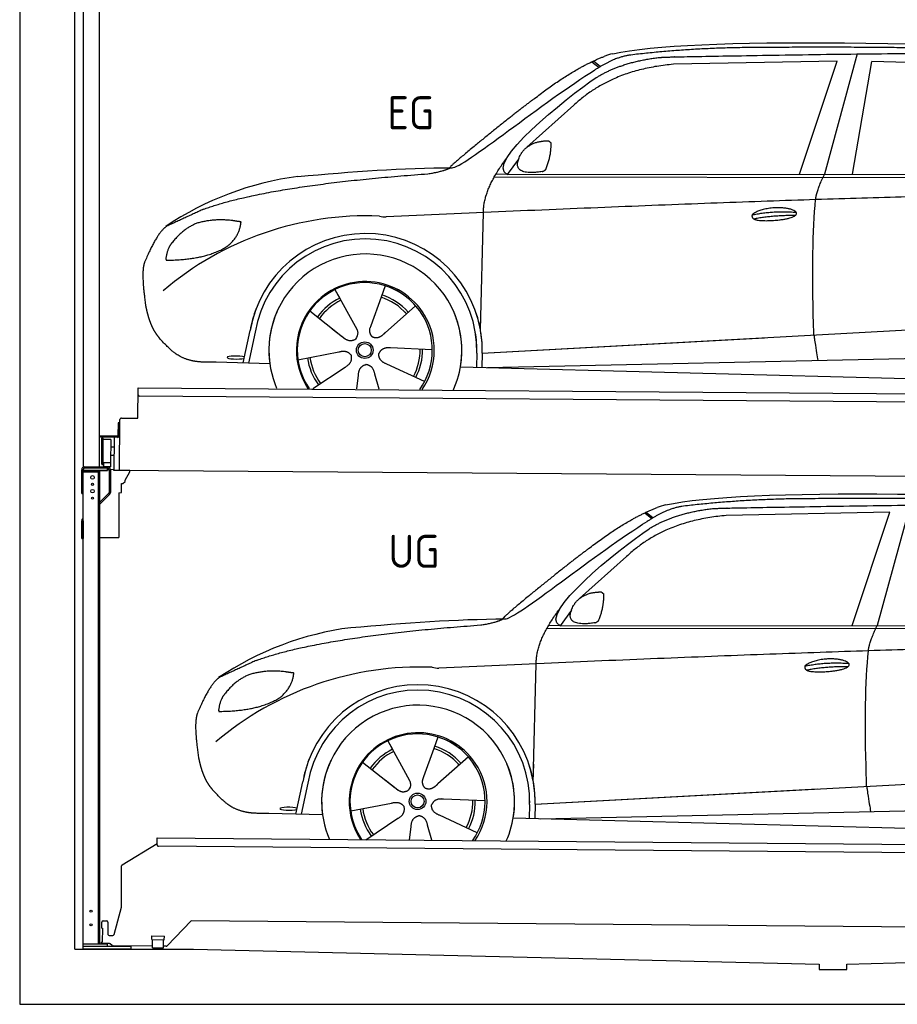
# Model space of a CAD drawing. Header units: millimetres. Extents: x -411 to 6777, y 0 to 6177.
# Tile 1 of 6: x 0 to 3183, y 0 to 3573. Entities that reach past the tile are written whole.
import ezdxf

# ---------------------------------------------------------------- set-up
doc = ezdxf.new("R2010")
doc.units = ezdxf.units.MM
for name, color, linetype, lineweight in [('car', 10, 'Continuous', 25), ('Logo', 7, 'Continuous', 25), ('Plattform', 7, 'Continuous', 25), ('Sichtbare Kanten(DIN)', 7, 'Continuous', 25), ('Ständer hinten', 7, 'Continuous', 25)]:
    doc.layers.add(name, color=color, linetype=linetype, lineweight=lineweight)
doc.styles.get("Standard").update_dxf_attribs({"font": 'ISOCP.SHX'})

# ---------------------------------------------------------------- blocks, each defined once
blk = doc.blocks.new('UG Plattfrom Gl550')
for p, q in [((67.4, 76.5), (69.7, 76.5)), ((69.7, 76.5), (69.3, 25.5)), ((69.3, 25.5), (67, 25.5))]:
    blk.add_line(p, q)
at = {"layer": 'Sichtbare Kanten(DIN)'}
for p, q in [((268, 378.8), (268.2, 397.8)), ((268.2, 397.8), (268.3, 403.8)), ((268.3, 403.8), (5205.1, 360.7)), ((141.8, 306.3), (268.1, 383.5)), ((5199.8, 330.7), (273, 373.7)), ((138.7, 152.3), (139.4, 302.1)), ((112.2, 53.9), (138.7, 152.3)), ((67.4, 76.5), (67.6, 98.5)), ((72.6, 103.5), (84.6, 103.4)), ((89.6, 98.3), (89.2, 55.3)), ((391.4, 102.7), (305.3, 12)), ((5117, 61.5), (391.4, 102.7)), ((94.2, 50.3), (107.3, 50.2)), ((249.5, 34.9), (249.7, 47.9)), ((249.7, 47.9), (294.7, 47.5)), ((294.5, 34.5), (294.7, 47.5)), ((66.9, 20.5), (67, 25.5)), ((95.2, 20.3), (66.9, 20.5)), ((105.5, 13.3), (98.3, 19.2)), ((251.8, 10.9), (108.6, 12.2)), ((249.5, 34.9), (294.5, 34.5)), ((251.8, 4.9), (252, 34.9)), ((251.8, 4.9), (291.8, 4.6)), ((291.8, 4.6), (292, 34.6)), ((301.7, 10.5), (291.8, 10.6))]:
    blk.add_line(p, q, dxfattribs=at)
for centre, start, end in [((273, 378.7), 179.5, 269.5), ((144.4, 302.1), 121.4261, 179.5), ((72.6, 98.5), 89.5, 179.5), ((84.6, 98.4), 359.5, 89.5), ((94.2, 55.3), 179.5, 269.5), ((107.4, 55.2), 269.5, 344.9258), ((95.1, 15.3), 50.8402, 89.5), ((108.6, 17.2), 230.8402, 269.5), ((301.7, 15.5), 269.5, 316.4902)]:
    blk.add_arc(centre, 5, start, end, dxfattribs=at)
blk = doc.blocks.new('Palette EG Gl550')
at = {"layer": 'Plattform'}
for p, q in [((442.2, 2377), (443, 2487)), ((443, 2487), (5480.9, 2448)), ((5475.7, 2418), (447.8, 2457)), ((370.1, 2360.3), (369.7, 2314.3)), ((377.1, 2360.2), (370.1, 2360.3)), ((371.7, 2313.3), (372.1, 2360.3)), ((376.1, 2187.5), (377.2, 2372.5)), ((382.2, 2377.5), (442.2, 2377)), ((367.7, 2312.3), (306.4, 2312.8)), ((306.7, 2312.8), (306.7, 2307.8)), ((306.7, 2310.8), (368.7, 2310.3)), ((368.7, 2307.3), (306.7, 2307.8)), ((310.9, 2210.5), (311.6, 2304.5)), ((315.6, 2304.5), (314.9, 2210.5)), ((343.5, 2299.4), (342.9, 2215.2)), ((356.2, 2307.4), (355.2, 2187.7)), ((368.7, 2307.3), (368.7, 2310.3)), ((376.7, 2313.2), (371.7, 2313.3)), ((371.8, 2313.3), (376.7, 2313.2)), ((355.9, 2271.9), (343.3, 2272.3)), ((355.6, 2241.7), (343.1, 2241.8)), ((342.5, 2215), (317.5, 2215)), ((317.5, 2215), (317.5, 2200)), ((342.5, 2215), (317.5, 2215)), ((317.5, 2215), (317.5, 2200)), ((317.5, 2200), (342.5, 2200)), ((342.5, 2200), (317.5, 2200)), ((342.5, 2215), (342.5, 2200)), ((342.5, 2215), (342.5, 2200)), ((5478.6, 2148), (355.2, 2187.7))]:
    blk.add_line(p, q, dxfattribs=at)
for centre, radius, start, end in [((447.9, 2462), 5, 179.556, 269.556), ((382.2, 2372.5), 5, 89.556, 179.556), ((313.6, 2304.5), 2, 359.3444, 179.3444), ((315.9, 2300.4), 0.4, 179.3444, 271.7264), ((327, 1973.4), 326.8, 87.1681, 91.938), ((343.1, 2299.4), 0.4, 359.3444, 86.9565), ((367.7, 2314.3), 2.01, 269.7445, 359.3674), ((368.7, 2313.3), 3, 269.7663, 359.5554), ((368.7, 2313.3), 6, 269.556, 359.556), ((368.7, 2313.3), 6, 269.5566, 359.5553), ((312.9, 2210.5), 2, 179.3444, 359.3444), ((315.3, 2214.6), 0.4, 86.9623, 179.3444), ((316.3, 2223.3), 8.39, 263.3001, 278.0521), ((342.5, 2215.2), 0.4, 267.6536, 359.3444)]:
    blk.add_arc(centre, radius, start, end, dxfattribs=at)
blk = doc.blocks.new('Ständer hinten')
at = {"layer": 'Ständer hinten'}
for p, q in [((243.5, 5212), (243.5, 2198.6)), ((243.5, 5212), (303.5, 5212)), ((303.5, 2200), (303.5, 5212)), ((303.5, 5092), (326.5, 5092)), ((326.5, 5092), (326.5, 4590.7)), ((326.5, 4590.7), (303.5, 4591)), ((243.6, 2190), (243.6, 2187)), ((243.6, 2187), (332.5, 2187)), ((332.5, 2195), (248.6, 2195)), ((332.5, 2195), (332.5, 2187))]:
    blk.add_line(p, q, dxfattribs=at)
blk = doc.blocks.new('Ständer_hinten_GT175')
at = {"layer": 'Ständer hinten'}
for p, q in [((238.6, 2104), (238.6, 2190)), ((243.6, 450), (243.6, 2190)), ((332.6, 2187), (243.6, 2187)), ((243.6, 2182), (303.6, 2182)), ((248.6, 2200), (332.6, 2200)), ((332.6, 2195), (248.6, 2195)), ((298.6, 2182), (298.6, 468)), ((303.6, 468), (303.6, 2187)), ((332.6, 2187), (332.6, 2195)), ((337.6, 2190), (337.6, 2107.2)), ((342.6, 2190), (342.5, 2107.1)), ((355.4, 2189.5), (342.6, 2190.6)), ((355.4, 2187.7), (355.4, 2189.5)), ((413.4, 2187.2), (355.4, 2187.7)), ((396.6, 2151.9), (413.3, 2182.7)), ((413.3, 2182.7), (413.4, 2187.2)), ((387.6, 2140.5), (396.4, 2147.4)), ((396.4, 2147.4), (396.6, 2147.8)), ((396.6, 2147.8), (396.6, 2151.9)), ((382.6, 2107), (382.6, 2140.5)), ((382.6, 2140.5), (387.6, 2140.5)), ((238.6, 2104), (243.6, 2104)), ((303.6, 2072.1), (336.1, 2103.6)), ((339.4, 2100), (303.6, 2065.2)), ((373.6, 2106.3), (382.6, 2107)), ((373.6, 2106.3), (373.6, 1944)), ((243.6, 2004.9), (238.6, 2004.9)), ((238.6, 1940), (238.6, 2004.9)), ((241.6, 2012.1), (243.6, 2014)), ((243.6, 2004.9), (243.6, 1940)), ((238.6, 1940), (243.6, 1940)), ((303.6, 1944), (373.6, 1944)), ((332.6, 468), (243.6, 468)), ((332.6, 460), (332.6, 468)), ((417.6, 460), (243.6, 460)), ((417.6, 450), (243.6, 450)), ((417.6, 450), (417.6, 460))]:
    blk.add_line(p, q, dxfattribs=at)
for centre, radius in [((277.6, 2162), 6.5), ((277.6, 2112), 6.5), ((277.6, 2137), 3.7), ((277.6, 2087), 3.7), ((272.2, 588), 3.7), ((272.2, 538), 3.7)]:
    blk.add_circle(centre, radius, dxfattribs=at)
for centre, radius, start, end in [((248.6, 2190), 10, 90, 180), ((248.6, 2190), 5, 90, 180), ((332.6, 2190), 10, 0.0086, 89.9915), ((332.6, 2190), 5, 0, 90), ((332.6, 2107.2), 5, 314.0428, 0), ((332.5, 2107.1), 10, 314.1186, 0), ((248.6, 2004.9), 10, 134.1186, 180)]:
    blk.add_arc(centre, radius, start, end, dxfattribs=at)
blk = doc.blocks.new('Car_EG')
at = {"layer": 'car'}
for p, q in [((3051.4, 3698.8), (2932.1, 3261.9)), ((2089, 3670.6), (2115, 3650.1)), ((2094.8, 3673.3), (2120.3, 3653.2)), ((2978.1, 3673), (2384.3, 3661.1)), ((2842.1, 3261.9), (2978.1, 3673)), ((3033.8, 3262), (3104.6, 3671.1)), ((3806.2, 3654.8), (3104.6, 3671.1)), ((2023.4, 3512.5), (1852.6, 3360.1)), ((1822.9, 3317), (1781.8, 3261.3)), ((1734.9, 3252.4), (4378.2, 3249.2)), ((1781.8, 3261.3), (1740.6, 3262.4)), ((1781.8, 3261.3), (4433.8, 3262.7)), ((1684.7, 2697.6), (1695.8, 3123.1)), ((1156.9, 2843.6), (1174.1, 2812.6)), ((1157, 2843.6), (1236.4, 2699.9)), ((1339.2, 2857.3), (1324.1, 2815.6)), ((1324.1, 2815.6), (1286.8, 2712.5)), ((1065.9, 2766.4), (1184.6, 2672.3)), ((1449.5, 2785.1), (1338.6, 2687)), ((1684.7, 2697.6), (1686.3, 2758.3)), ((823.6, 2577.3), (849.2, 2694.9)), ((867.7, 2689.5), (843.1, 2576.7)), ((1147.4, 2701.8), (1193.6, 2665.1)), ((1286.8, 2712.5), (1282.9, 2702.2)), ((1691.3, 2613), (3561.3, 2715.1)), ((1691.3, 2613), (2715.3, 2669)), ((1022.6, 2588.8), (1171.3, 2617.7)), ((1510.1, 2625.5), (1358.8, 2631.8)), ((1671.6, 2612.4), (1670.3, 2562)), ((1691.3, 2613), (1690.1, 2561.5)), ((920.6, 2574.7), (726.4, 2579.9)), ((1481.9, 2509.5), (1344.6, 2573.5)), ((1710.6, 2560.9), (3596.5, 2602.3)), ((1077.1, 2484.5), (1194, 2562.2)), ((1317, 2482.4), (1301.7, 2537.1)), ((1612.1, 2563.5), (3660.7, 2510.1)), ((1235.8, 2483.1), (1241.9, 2532.6))]:
    blk.add_line(p, q, dxfattribs=at)
for radius in [30.1, 23.6]:
    blk.add_circle((1265.1, 2623.8), radius, dxfattribs=at)
for centre, radius, start, end in [((2202, 3529.2), 174.5, 102.3489, 113.0153), ((1169.7, 2141.5), 1122.3, 97.5147, 123.9129), ((1272.8, 1970.1), 1141.2, 87.724, 130.3913), ((1345.6, 3224.5), 117.4, 256.4608, 268.6636), ((1267.2, 2622.9), 424.2, 10.1481, 170.2223), ((1266.9, 2622.7), 404.8, 358.5419, 170.499), ((1267.2, 2622.9), 350, 350.2258, 187.9239), ((1265.1, 2623.8), 245, 51.7123, 188.2101), ((1267.2, 2622.9), 250, 34.003, 143.5989), ((1265.1, 2623.8), 209.6, 41.1302, 72.8747), ((1265.1, 2623.8), 245, 30.221, 72.4019), ((1265.1, 2623.8), 209.6, 115.7372, 144.8747), ((1265.1, 2623.8), 200.6, 115.5705, 145.0215), ((1265.1, 2623.8), 200.6, 41.1155, 72.9111), ((1267.2, 2622.9), 424.2, 158.9384, 170.2223), ((1267.2, 2622.9), 350, 154.4856, 203.0931), ((1267.2, 2622.9), 350, 154.4856, 157.347), ((1267.2, 2622.9), 250, 143.5989, 213.5789), ((1265.1, 2623.8), 245, 144.4019, 214.6129), ((1267.2, 2622.9), 250, 143.5989, 147.9713), ((1265.1, 2623.8), 245, 143.0042, 147.4925), ((1265.1, 2623.8), 200.6, 41.1155, 44.3784), ((1265.1, 2623.8), 245, 324.3871, 34.5977), ((1267.2, 2622.9), 250, 325.4211, 34.003), ((1267.2, 2622.9), 250, 29.7422, 34.003), ((1267.2, 2622.9), 350, 350.2258, 23.1163), ((1267.2, 2622.9), 424.2, 358.6661, 18.6635), ((1267.2, 2622.9), 350, 335.9069, 11.3993), ((1267.2, 2622.9), 404.6, 358.5068, 9.6777), ((1267.2, 2622.9), 424.2, 358.6661, 9.1695), ((1265.1, 2623.8), 200.6, 331.5904, 1.0215), ((1265.1, 2623.8), 209.6, 331.7372, 0.8747), ((1265.1, 2623.8), 209.6, 187.7372, 216.8747), ((1265.1, 2623.8), 200.6, 187.5904, 217.0215)]:
    blk.add_arc(centre, radius, start, end, dxfattribs=at)
blk.add_ellipse((799.1, 2596.9), major_axis=(33.6, -0.3), ratio=0.157274, start_param=0.513473, end_param=5.704241, dxfattribs=at)
for points, degree in [([(2164.7, 3699.7), (2452.3, 3761.3), (3337.4, 3748), (4509.3, 3684.7)], 3), ([(2695.4, 3722.1), (2452.6, 3722), (2223.2, 3694.1)], 2), ([(3659.6, 3707.4), (3311.4, 3726.8), (2695.4, 3722.1)], 2), ([(1880.5, 3536.8), (2021.6, 3647.1), (2133.8, 3689.8)], 2), ([(2223.2, 3694.1), (2166.9, 3685.1), (2098.6, 3639.8)], 2), ([(2104.9, 3613.1), (2198.7, 3670.8), (2334.3, 3686)], 2), ([(2384.3, 3661.1), (2160.1, 3641.8), (2023.4, 3512.5)], 2), ([(1582.2, 3285.8), (1617.8, 3282), (1920.1, 3530.9), (2098.6, 3639.8)], 3), ([(1781.8, 3261.3), (1698.8, 3301.4), (1992.8, 3537.7), (2104.9, 3613.1)], 3), ([(1880.5, 3536.8), (1799.4, 3476.3), (1697, 3392.9), (1567.7, 3287.7), (1573.6, 3285.7)], 4), ([(1831.2, 3334.6), (1847.7, 3364.9), (1890.4, 3379)], 2), ([(1890.4, 3379), (1919.2, 3384.7), (1932, 3383.5)], 2), ([(1921.7, 3279.4), (1943.1, 3332.4), (1940.5, 3377.3)], 2), ([(1932, 3383.5), (1938.1, 3377.4), (1940.5, 3377.3)], 2), ([(1695.8, 3123.1), (1693.5, 3206.7), (1782.4, 3324)], 2), ([(1908.2, 3271.7), (1786, 3253), (1831.2, 3334.6)], 2), ([(680.7, 3135.4), (917.3, 3222), (1494.3, 3263.9)], 2), ([(1022.9, 3254.2), (1219.2, 3272.1), (1404.4, 3285.2), (1582.2, 3285.8)], 3), ([(1494.3, 3263.9), (1547.4, 3271.8), (1573.3, 3284.7)], 2), ([(1908.2, 3271.7), (1914.2, 3273.5), (1921.7, 3279.4)], 2), ([(2900.2, 3170), (2903.3, 3201), (2932.1, 3261.9)], 2), ([(4652.4, 3191), (3776, 3219.4), (1342.8, 3107.2)], 2), ([(680.7, 3135.4), (546.5, 3073.5)], 1), ([(2670, 3114.7), (2745.6, 3130.9), (2829.1, 3124.4)], 2), ([(2675, 3100.8), (2749.1, 3114.7), (2827, 3113.3)], 2), ([(546.5, 3073.5), (511.8, 3050.8), (466.8, 2943.7)], 2), ([(656.6, 3084.4), (604.4, 3063.7), (566.3, 3013.7)], 2), ([(783.6, 3094.2), (716, 3101.9), (656.6, 3084.4)], 2), ([(766.5, 3000.7), (812.5, 3037.7), (816.2, 3089.5)], 2), ([(816.2, 3089.5), (798.5, 3091.6), (783.6, 3094.2)], 2), ([(566.3, 3013.7), (548, 2993.9), (543.3, 2952.6)], 2), ([(544.6, 2950.3), (689.3, 2950.9), (766.5, 3000.7)], 2), ([(466.8, 2943.7), (460.3, 2927.8), (458.2, 2899.3), (459.3, 2866.9), (470.4, 2783.7)], 4), ([(543.3, 2952.6), (546.7, 2952.5), (544.6, 2950.3)], 2), ([(1184.6, 2672.3), (1207.9, 2650.4), (1231.2, 2663.8)], 2), ([(1171.3, 2617.7), (1202, 2626.4), (1216.6, 2603.9)], 2), ([(1344.6, 2573.5), (1314.6, 2584.5), (1316.1, 2611.3)], 2), ([(1358.8, 2631.8), (1327.1, 2635.8), (1316.1, 2611.3)], 2), ([(1194, 2562.2), (1222.1, 2577.6), (1216.6, 2603.9)], 2), ([(1241.9, 2532.6), (1243.1, 2564.6), (1269.1, 2571.5)], 2), ([(1301.7, 2537.1), (1295.8, 2568.5), (1269.1, 2571.5)], 2)]:
    blk.add_open_spline(points, degree=degree, dxfattribs=at)
for points, degree, knots in [([(2334.3, 3686), (2360.9, 3688), (2500.3, 3689.9), (3521.7, 3710), (4142, 3703.6), (4597.4, 3531), (4573.7, 3357.3)], 4, [0.0821318, 0.0821318, 0.0821318, 0.0821318, 0.0821318, 0.258851, 0.508851, 1, 1, 1, 1, 1]), ([(2893.9, 2678.7), (2893.5, 2692.3), (2893, 2705.6), (2892.7, 2718.8), (2887.1, 2908.7), (2889.6, 3059.1), (2900.2, 3170)], 3, [0, 0, 0, 0, 0.064923, 0.064923, 0.064923, 1, 1, 1, 1]), ([(2670, 3114.7), (2674.3, 3119.8), (2695.5, 3135.9), (2778.3, 3155.3), (2893.3, 3118.1), (2784.4, 3090.5), (2699.6, 3091.9), (2665.3, 3095.8), (2670, 3114.7)], 5, [0, 0, 0, 0, 0, 0, 0.300106, 0.500106, 0.700106, 1, 1, 1, 1, 1, 1]), ([(470.4, 2783.7), (471.3, 2779.5), (472.2, 2775.3), (473.1, 2771.1), (474.1, 2767.1), (477.6, 2752.3), (481.6, 2738.6), (486, 2726.1), (490.8, 2714.8)], 4, [0.4914944, 0.4914944, 0.4914944, 0.4914944, 0.4914944, 0.5422469, 0.5422469, 0.5422469, 0.5422469, 0.728655, 0.728655, 0.728655, 0.728655, 0.728655]), ([(490.5, 2715.5), (491.9, 2712.3), (493.3, 2709.2), (494.7, 2706.2), (496.2, 2703.3), (501.8, 2692.2), (507.8, 2682.8), (514, 2674.9), (520.5, 2667.4)], 4, [0.7288005, 0.7288005, 0.7288005, 0.7288005, 0.7288005, 0.7843928, 0.7843928, 0.7843928, 0.7843928, 1, 1, 1, 1, 1]), ([(1236.4, 2699.9), (1238.1, 2695.8), (1239.1, 2691.8), (1239.4, 2687.9), (1240, 2679.3), (1237.3, 2671.3), (1231.2, 2663.8)], 3, [0.2167758, 0.2167758, 0.2167758, 0.2167758, 0.4600873, 0.4600873, 0.4600873, 1, 1, 1, 1]), ([(1282.9, 2702.2), (1282.4, 2699), (1282.1, 2696), (1282.2, 2693.1), (1282.5, 2690.3), (1283.3, 2684.5), (1285.3, 2679.2), (1288.9, 2674.6), (1293.8, 2671.6)], 4, [0.3191838, 0.3191838, 0.3191838, 0.3191838, 0.3191838, 0.5438253, 0.5438253, 0.5438253, 0.5438253, 1, 1, 1, 1, 1]), ([(1338.6, 2687), (1338.6, 2687), (1338.6, 2687), (1338.6, 2687), (1338.6, 2687), (1329.5, 2677.3), (1318.8, 2667.4), (1304.5, 2665), (1293.8, 2671.6)], 4, [-0.000003, -0.000003, -0.000003, -0.000003, -0.000003, 0, 0, 0, 0, 1, 1, 1, 1, 1]), ([(726.4, 2579.9), (701.7, 2580.6), (646, 2577), (610, 2590.9), (566.3, 2616), (520.5, 2667.4)], 4, [0, 0, 0, 0, 0, 0.597866, 1, 1, 1, 1, 1]), ([(2893.9, 2678.7), (2894.6, 2674), (2895.3, 2669.5), (2895.9, 2665.2), (2896.5, 2661.2), (2897.1, 2657.3), (2897.7, 2653.5), (2902.2, 2623.3), (2905.7, 2601.2), (2908.3, 2587.2)], 3, [-0.000011, -0.000011, -0.000011, -0.000011, 0.107576, 0.107576, 0.107576, 0.206414, 0.206414, 0.206414, 1, 1, 1, 1])]:
    blk.add_open_spline(points, degree=degree, knots=knots, dxfattribs=at)
blk = doc.blocks.new('Car_147')
at = {"layer": 'car'}
for p, q in [((3242.8, 2061.5), (3123.5, 1624.6)), ((2280.4, 2033.3), (2306.3, 2012.8)), ((2286.2, 2036), (2311.6, 2015.9)), ((3169.4, 2035.7), (2575.6, 2023.8)), ((3033.4, 1624.6), (3169.4, 2035.7)), ((2214.8, 1875.2), (2044, 1722.8)), ((2014.3, 1679.7), (1973.2, 1624)), ((1926.2, 1615.1), (4569.5, 1611.9)), ((1973.2, 1624), (1932, 1625.1)), ((1973.2, 1624), (4625.1, 1625.4)), ((1876.1, 1060.3), (1887.2, 1485.8)), ((1530.5, 1220), (1515.4, 1178.3)), ((1348.3, 1206.3), (1365.4, 1175.3)), ((1348.4, 1206.3), (1427.8, 1062.6)), ((1515.4, 1178.3), (1478.1, 1075.2)), ((1640.9, 1147.8), (1529.9, 1049.7)), ((1257.3, 1129.1), (1375.9, 1035)), ((1876.1, 1060.3), (1877.7, 1121)), ((1478.1, 1075.2), (1474.3, 1064.9)), ((1882.6, 975.7), (3752.6, 1077.8)), ((1014.9, 940), (1040.6, 1057.6)), ((1059, 1052.2), (1034.5, 939.4)), ((1338.8, 1064.5), (1385, 1027.8)), ((1882.6, 975.7), (2906.7, 1031.7)), ((1214, 951.5), (1362.6, 980.4)), ((1701.5, 988.2), (1550.2, 994.5)), ((1863, 975.1), (1861.7, 924.7)), ((1882.6, 975.7), (1881.4, 924.2)), ((1902, 923.6), (3787.8, 965)), ((1111.9, 937.4), (917.7, 942.6)), ((1673.2, 872.2), (1536, 936.2)), ((1268.5, 847.2), (1385.4, 924.9)), ((1427.2, 845.8), (1433.2, 895.3)), ((1508.4, 845.1), (1493.1, 899.8)), ((1803.5, 926.2), (3852.1, 872.8))]:
    blk.add_line(p, q, dxfattribs=at)
for radius in [30.1, 23.6]:
    blk.add_circle((1456.5, 986.5), radius, dxfattribs=at)
for centre, radius, start, end in [((2393.4, 1891.9), 174.5, 102.3489, 113.0153), ((1361.1, 504.1), 1122.3, 97.5147, 123.9129), ((1464.1, 332.8), 1141.2, 87.724, 130.3913), ((1536.9, 1587.2), 117.4, 256.4608, 268.6636), ((1458.6, 985.6), 424.2, 10.1481, 170.2223), ((1458.3, 985.4), 404.8, 358.5419, 170.499), ((1458.6, 985.6), 350, 350.2258, 187.9239), ((1456.5, 986.5), 245, 51.7123, 188.2101), ((1458.6, 985.6), 250, 34.003, 143.5989), ((1456.5, 986.5), 245, 30.221, 72.4019), ((1456.5, 986.5), 209.6, 41.1302, 72.8747), ((1456.5, 986.5), 209.6, 115.7372, 144.8747), ((1456.5, 986.5), 200.6, 115.5705, 145.0215), ((1456.5, 986.5), 200.6, 41.1155, 72.9111), ((1458.6, 985.6), 424.2, 158.9384, 170.2223), ((1458.6, 985.6), 350, 154.4856, 203.0931), ((1458.6, 985.6), 350, 154.4856, 157.347), ((1458.6, 985.6), 250, 143.5989, 213.5789), ((1456.5, 986.5), 245, 144.4019, 214.6129), ((1458.6, 985.6), 250, 143.5989, 147.9713), ((1456.5, 986.5), 245, 143.0042, 147.4925), ((1456.5, 986.5), 200.6, 41.1155, 44.3784), ((1456.5, 986.5), 245, 324.3871, 34.5977), ((1458.6, 985.6), 250, 325.4211, 34.003), ((1458.6, 985.6), 250, 29.7422, 34.003), ((1458.6, 985.6), 350, 350.2258, 23.1163), ((1458.6, 985.6), 424.2, 358.6661, 18.6635), ((1458.6, 985.6), 350, 335.9069, 11.3993), ((1458.6, 985.6), 404.6, 358.5068, 9.6777), ((1458.6, 985.6), 424.2, 358.6661, 9.1695), ((1456.5, 986.5), 200.6, 331.5904, 1.0215), ((1456.5, 986.5), 209.6, 331.7372, 0.8747), ((1456.5, 986.5), 209.6, 187.7372, 216.8747), ((1456.5, 986.5), 200.6, 187.5904, 217.0215)]:
    blk.add_arc(centre, radius, start, end, dxfattribs=at)
blk.add_ellipse((990.4, 959.6), major_axis=(33.6, -0.3), ratio=0.157274, start_param=0.513473, end_param=5.704241, dxfattribs=at)
for points, degree in [([(2356.1, 2062.4), (2643.7, 2124), (3528.7, 2110.7), (4700.7, 2047.4)], 3), ([(2886.8, 2084.8), (2643.9, 2084.7), (2414.6, 2056.8)], 2), ([(3850.9, 2070.1), (3502.7, 2089.5), (2886.8, 2084.8)], 2), ([(2071.8, 1899.5), (2212.9, 2009.8), (2325.2, 2052.5)], 2), ([(2414.6, 2056.8), (2358.3, 2047.8), (2289.9, 2002.5)], 2), ([(2296.3, 1975.8), (2390, 2033.5), (2525.7, 2048.7)], 2), ([(1773.5, 1648.5), (1809.2, 1644.7), (2111.4, 1893.6), (2289.9, 2002.5)], 3), ([(2575.6, 2023.8), (2351.5, 2004.5), (2214.8, 1875.2)], 2), ([(1973.2, 1624), (1890.2, 1664.1), (2184.1, 1900.4), (2296.3, 1975.8)], 3), ([(2071.8, 1899.5), (1990.7, 1839), (1888.3, 1755.6), (1759, 1650.4), (1764.9, 1648.4)], 4), ([(2022.6, 1697.3), (2039.1, 1727.6), (2081.8, 1741.7)], 2), ([(2081.8, 1741.7), (2110.5, 1747.4), (2123.4, 1746.2)], 2), ([(2113.1, 1642.1), (2134.5, 1695.1), (2131.9, 1740)], 2), ([(2123.4, 1746.2), (2129.4, 1740.1), (2131.9, 1740)], 2), ([(1887.2, 1485.8), (1884.8, 1569.4), (1973.7, 1686.7)], 2), ([(2099.6, 1634.4), (1977.3, 1615.7), (2022.6, 1697.3)], 2), ([(1214.3, 1616.9), (1410.6, 1634.8), (1595.8, 1647.9), (1773.5, 1648.5)], 3), ([(1685.6, 1626.6), (1738.8, 1634.5), (1764.6, 1647.4)], 2), ([(872.1, 1498.1), (1108.7, 1584.7), (1685.6, 1626.6)], 2), ([(2099.6, 1634.4), (2105.6, 1636.2), (2113.1, 1642.1)], 2), ([(3091.5, 1532.7), (3094.6, 1563.7), (3123.5, 1624.6)], 2), ([(4843.8, 1553.7), (3967.3, 1582.1), (1534.2, 1469.9)], 2), ([(872.1, 1498.1), (737.8, 1436.2)], 1), ([(2861.4, 1477.4), (2937, 1493.6), (3020.4, 1487.1)], 2), ([(2866.3, 1463.5), (2940.5, 1477.4), (3018.4, 1476)], 2), ([(737.8, 1436.2), (703.2, 1413.5), (658.1, 1306.4)], 2), ([(848, 1447.1), (795.7, 1426.4), (757.7, 1376.4)], 2), ([(975, 1456.9), (907.4, 1464.6), (848, 1447.1)], 2), ([(957.8, 1363.4), (1003.8, 1400.4), (1007.6, 1452.2)], 2), ([(1007.6, 1452.2), (989.8, 1454.3), (975, 1456.9)], 2), ([(757.7, 1376.4), (739.4, 1356.6), (734.7, 1315.3)], 2), ([(735.9, 1313), (880.7, 1313.6), (957.8, 1363.4)], 2), ([(658.1, 1306.4), (651.7, 1290.5), (649.6, 1262), (650.6, 1229.6), (661.8, 1146.4)], 4), ([(734.7, 1315.3), (738, 1315.2), (735.9, 1313)], 2), ([(1375.9, 1035), (1399.2, 1013.1), (1422.5, 1026.5)], 2), ([(1362.6, 980.4), (1393.4, 989.1), (1407.9, 966.6)], 2), ([(1385.4, 924.9), (1413.4, 940.3), (1407.9, 966.6)], 2), ([(1550.2, 994.5), (1518.5, 998.5), (1507.4, 974)], 2), ([(1536, 936.2), (1506, 947.2), (1507.4, 974)], 2), ([(1433.2, 895.3), (1434.4, 927.3), (1460.4, 934.2)], 2), ([(1493.1, 899.8), (1487.1, 931.2), (1460.4, 934.2)], 2)]:
    blk.add_open_spline(points, degree=degree, dxfattribs=at)
for points, degree, knots in [([(2525.7, 2048.7), (2552.2, 2050.7), (2691.6, 2052.6), (3713.1, 2072.7), (4333.3, 2066.3), (4788.7, 1893.7), (4765, 1720)], 4, [0.0821318, 0.0821318, 0.0821318, 0.0821318, 0.0821318, 0.258851, 0.508851, 1, 1, 1, 1, 1]), ([(2861.4, 1477.4), (2865.7, 1482.5), (2886.8, 1498.6), (2969.7, 1518), (3084.7, 1480.8), (2975.7, 1453.2), (2891, 1454.6), (2856.6, 1458.5), (2861.4, 1477.4)], 5, [0, 0, 0, 0, 0, 0, 0.300106, 0.500106, 0.700106, 1, 1, 1, 1, 1, 1]), ([(3085.3, 1041.4), (3084.8, 1055), (3084.4, 1068.3), (3084, 1081.5), (3078.4, 1271.4), (3080.9, 1421.8), (3091.5, 1532.7)], 3, [0, 0, 0, 0, 0.064923, 0.064923, 0.064923, 1, 1, 1, 1]), ([(661.8, 1146.4), (662.7, 1142.2), (663.6, 1138), (664.5, 1133.8), (665.4, 1129.8), (669, 1115), (672.9, 1101.3), (677.3, 1088.8), (682.2, 1077.5)], 4, [0.4914944, 0.4914944, 0.4914944, 0.4914944, 0.4914944, 0.5422469, 0.5422469, 0.5422469, 0.5422469, 0.728655, 0.728655, 0.728655, 0.728655, 0.728655]), ([(681.9, 1078.2), (683.2, 1075), (684.7, 1071.9), (686.1, 1068.9), (687.5, 1066), (693.1, 1054.9), (699.1, 1045.5), (705.3, 1037.6), (711.9, 1030.1)], 4, [0.7288005, 0.7288005, 0.7288005, 0.7288005, 0.7288005, 0.7843928, 0.7843928, 0.7843928, 0.7843928, 1, 1, 1, 1, 1]), ([(1427.8, 1062.6), (1429.4, 1058.5), (1430.4, 1054.5), (1430.7, 1050.6), (1431.4, 1042), (1428.6, 1034), (1422.5, 1026.5)], 3, [0.2167758, 0.2167758, 0.2167758, 0.2167758, 0.4600873, 0.4600873, 0.4600873, 1, 1, 1, 1]), ([(1474.3, 1064.9), (1473.7, 1061.7), (1473.5, 1058.7), (1473.5, 1055.8), (1473.9, 1053), (1474.6, 1047.2), (1476.7, 1041.9), (1480.2, 1037.3), (1485.1, 1034.3)], 4, [0.3191838, 0.3191838, 0.3191838, 0.3191838, 0.3191838, 0.5438253, 0.5438253, 0.5438253, 0.5438253, 1, 1, 1, 1, 1]), ([(1529.9, 1049.7), (1529.9, 1049.7), (1529.9, 1049.7), (1529.9, 1049.7), (1529.9, 1049.7), (1520.8, 1040), (1510.1, 1030.1), (1495.9, 1027.7), (1485.1, 1034.3)], 4, [-0.000003, -0.000003, -0.000003, -0.000003, -0.000003, 0, 0, 0, 0, 1, 1, 1, 1, 1]), ([(3085.3, 1041.4), (3086, 1036.7), (3086.6, 1032.2), (3087.3, 1027.9), (3087.9, 1023.9), (3088.5, 1020), (3089, 1016.2), (3093.6, 986), (3097.1, 963.9), (3099.6, 949.9)], 3, [-0.000011, -0.000011, -0.000011, -0.000011, 0.107576, 0.107576, 0.107576, 0.206414, 0.206414, 0.206414, 1, 1, 1, 1]), ([(917.7, 942.6), (893.1, 943.3), (837.4, 939.7), (801.3, 953.6), (757.7, 978.7), (711.9, 1030.1)], 4, [0, 0, 0, 0, 0, 0.597866, 1, 1, 1, 1, 1])]:
    blk.add_open_spline(points, degree=degree, knots=knots, dxfattribs=at)
blk = doc.blocks.new('Gebäude_345_GT175')
for p, q in [((13.6, 5850), (13.6, 250)), ((213.6, 450), (213.6, 5650)), ((213.6, 450), (643.7, 450)), ((643.7, 450), (2913.6, 396.1)), ((3013.6, 396.1), (5245.2, 450)), ((2913.6, 396.1), (2913.6, 376.1)), ((3013.6, 376.1), (3013.6, 396.1)), ((2913.6, 376.1), (3013.6, 376.1)), ((13.6, 250), (5913.6, 250))]:
    blk.add_line(p, q)

msp = doc.modelspace()

# ---------------------------------------------------------------- block references
for name, p in [('Gebäude_345_GT175', (-13.57, -250)), ('Car_EG', (-13.57, -250)), ('Palette EG Gl550', (-13.57, -250)), ('Ständer_hinten_GT175', (-13.57, -250)), ('Car_147', (-13.57, -250)), ('UG Plattfrom Gl550', (230.01, 200))]:
    msp.add_blockref(name, p)
at = {"layer": 'Ständer hinten'}
msp.add_blockref('Ständer hinten', (-13.57, -250), dxfattribs=at)

# ---------------------------------------------------------------- texts
msp.add_text('UG', height=120).set_placement((1337.66, 1583.58))
at = {"layer": 'Logo'}
msp.add_text('EG', height=120, dxfattribs=at).set_placement((1334, 3175.32))

doc.saveas('drawing.dxf')
